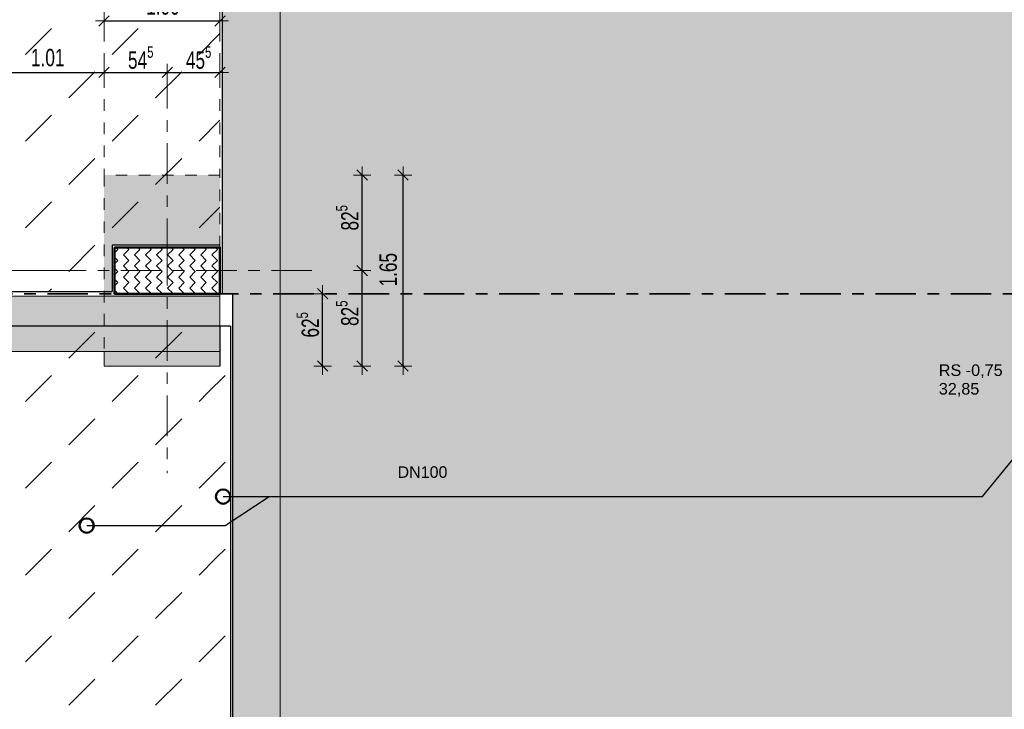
# Model space of a CAD drawing. Header units: metres. Extents: x 1333.9 to 1416.6, y -82.7 to -2.5.
# Tile 37 of 160: x 1359.4 to 1367.9, y -33.7 to -27.8. Entities that reach past the tile are written whole.
import ezdxf

# ---------------------------------------------------------------- set-up
doc = ezdxf.new("R2010")
doc.units = ezdxf.units.M
doc.header["$PDMODE"] = 65
for name, pattern in [('AUSGEZOGEN', [0]), ('GETRENNT2_S10', [0.225, 0.1, -0.05, 0, -0.025, 0, -0.05]), ('STRICHPUNKT2_S5', [0.5, 0.35, -0.05, 0.05, -0.05]), ('VERDECKT2_S2', [0.15, 0.1, -0.05])]:
    doc.linetypes.add(name, pattern=pattern)
for name, color, linetype, lineweight in [('XR$2$Bodenplatte', 1, 'AUSGEZOGEN', 50), ('XR$2$Fundament_1', 1, 'AUSGEZOGEN', 50), ('XR$2$STANDARD_1', 7, 'AUSGEZOGEN', 25), ('XR$2$Stütze Beton', 4, 'AUSGEZOGEN', 13), ('XR$3$Achsen', 4, 'AUSGEZOGEN', 13), ('XR$3$Legende', 4, 'AUSGEZOGEN', 13), ('XR$3$Maßlinie 1_50', 7, 'AUSGEZOGEN', 25), ('XR$4$Muster', 4, 'AUSGEZOGEN', 13), ('XR$4$Möblierung', 4, 'AUSGEZOGEN', 13), ('XR$4$Schraffur', 4, 'AUSGEZOGEN', 13), ('XR$5$ZR_Heizung', 1, 'AUSGEZOGEN', 13), ('XR$5$ZR_Sanitär', 1, 'AUSGEZOGEN', 13), ('XR$5$ZR_SW', 1, 'AUSGEZOGEN', 25)]:
    doc.layers.add(name, color=color, linetype=linetype, lineweight=lineweight)
doc.styles.add('ARIAL', font='arial.ttf')
doc.dimstyles.new('DIMSTYLE_3', dxfattribs={"dimtxt": 0.15, "dimasz": 0.15, "dimexe": 0, "dimexo": 0, "dimgap": 0.075, "dimtad": 2, "dimrnd": 0.005, "dimzin": 4, "dimdsep": 46, "dimtxsty": 'ARIAL', "dimblk1": 'ALL_ML_STRICH', "dimblk2": 'ALL_ML_STRICH', "dimsah": 1, "dimcen": 0, "dimclrd": 3, "dimclre": 3, "dimclrt": 3, "dimadec": 0, "dimazin": 0, "dimtfac": 1, "dimtdec": 0, "dimtix": 1, "dimtmove": 2, "dimatfit": 3, "dimfxl": 0, "dimtzin": 0, "dimlwd": 0, "dimlwe": 13, "dimarcsym": 0})
doc.dimstyles.new('DIMSTYLE_4', dxfattribs={"dimtxt": 0.15, "dimasz": 0.15, "dimexe": 0, "dimexo": 0, "dimgap": 0.075, "dimtad": 2, "dimdec": 1, "dimlfac": 100, "dimrnd": 0.5, "dimzin": 4, "dimdsep": 46, "dimtxsty": 'ARIAL', "dimblk1": 'ALL_ML_STRICH', "dimblk2": 'ALL_ML_STRICH', "dimsah": 1, "dimcen": 0, "dimclrd": 3, "dimclre": 3, "dimclrt": 3, "dimadec": 0, "dimazin": 0, "dimtfac": 1, "dimtdec": 0, "dimtix": 1, "dimtmove": 2, "dimatfit": 3, "dimfxl": 0, "dimtzin": 0, "dimlwd": 0, "dimlwe": 13, "dimarcsym": 0})
doc.dimstyles.new('DIMSTYLE_5', dxfattribs={"dimtxt": 0.15, "dimasz": 0.15, "dimexe": 0, "dimexo": 0, "dimgap": 0.075, "dimtad": 2, "dimdec": 1, "dimlfac": 100, "dimrnd": 0.5, "dimzin": 4, "dimdsep": 46, "dimtxsty": 'ARIAL', "dimblk1": 'ALL_ML_STRICH', "dimblk2": 'ALL_ML_STRICH', "dimsah": 1, "dimcen": 0, "dimclrd": 3, "dimclre": 3, "dimclrt": 3, "dimadec": 0, "dimazin": 0, "dimtfac": 1, "dimtdec": 0, "dimtix": 1, "dimtmove": 2, "dimatfit": 3, "dimfxl": 0, "dimtzin": 0, "dimlwd": 0, "dimlwe": 13, "dimarcsym": 0})
doc.dimstyles.new('DIMSTYLE_7', dxfattribs={"dimtxt": 0.15, "dimasz": 0.15, "dimexe": 0, "dimexo": 0, "dimgap": 0.075, "dimtad": 2, "dimdec": 1, "dimlfac": 100, "dimrnd": 0.5, "dimzin": 4, "dimdsep": 46, "dimtxsty": 'ARIAL', "dimblk1": 'ALL_ML_STRICH', "dimblk2": 'ALL_ML_STRICH', "dimsah": 1, "dimcen": 0, "dimclrd": 3, "dimclre": 3, "dimclrt": 3, "dimadec": 0, "dimazin": 0, "dimtfac": 1, "dimtdec": 0, "dimtix": 1, "dimtmove": 2, "dimatfit": 3, "dimfxl": 0, "dimtvp": 1.2, "dimtzin": 0, "dimlwd": 0, "dimlwe": 13, "dimarcsym": 0})
doc.dimstyles.new('DIMSTYLE_9', dxfattribs={"dimtxt": 0.15, "dimasz": 0.15, "dimexe": 0, "dimexo": 0, "dimgap": 0.075, "dimtad": 2, "dimdec": 3, "dimrnd": 0.005, "dimzin": 4, "dimdsep": 46, "dimtxsty": 'ARIAL', "dimblk1": 'ALL_ML_STRICH', "dimblk2": 'ALL_ML_STRICH', "dimsah": 1, "dimcen": 0, "dimclrd": 3, "dimclre": 3, "dimclrt": 3, "dimadec": 0, "dimazin": 0, "dimtfac": 1, "dimtdec": 0, "dimtix": 1, "dimtmove": 2, "dimatfit": 3, "dimfxl": 0, "dimtzin": 0, "dimlwd": 0, "dimlwe": 13, "dimarcsym": 0})

# ---------------------------------------------------------------- blocks, each defined once
blk = doc.blocks.new('COMPLEXOBJECT_9')
at = {"layer": 'XR$3$Achsen', "color": 4, "linetype": 'STRICHPUNKT2_S5', "lineweight": 13, "transparency": 33554687}
for p, q in [((1358.3701, -28.1682), (1358.3701, -29.6982)), ((1358.3701, -29.6982), (1358.3701, -31.6682)), ((1359.6201, -29.9182), (1357.1201, -29.9182))]:
    blk.add_line(p, q, dxfattribs=at)
blk = doc.blocks.new('COMPLEXOBJECT_10')
at = {"layer": 'XR$3$Achsen', "color": 4, "linetype": 'STRICHPUNKT2_S5', "lineweight": 13, "transparency": 33554687}
for p, q in [((1360.6751, -28.1682), (1360.6751, -29.6982)), ((1360.6751, -29.6982), (1360.6751, -31.6682)), ((1361.9251, -29.9182), (1359.4251, -29.9182))]:
    blk.add_line(p, q, dxfattribs=at)
blk = doc.blocks.new('ALL_ML_STRICH')
at = {"color": 0, "linetype": 'ByBlock', "lineweight": -2}
for p, q in [((-1, 0), (0.5, 0)), ((-0.3, -0.3), (0.3, 0.3)), ((0, -0.5), (0, 0.5))]:
    blk.add_line(p, q, dxfattribs=at)
blk = doc.blocks.new('*D21')
at = {"layer": 'DEFPOINTS', "color": 3, "linetype": 'AUSGEZOGEN', "lineweight": 13, "transparency": 33554687}
for p in [(1360.1301, -27.7604), (1360.1301, -29.5432), (1361.1301, -29.5432)]:
    blk.add_point(p, dxfattribs=at)
at = {"layer": 'XR$3$Maßlinie 1_50', "color": 3, "linetype": 'AUSGEZOGEN', "lineweight": -2, "transparency": 33554687}
for p, q in [((1360.1301, -27.7604), (1360.1301, -27.7604)), ((1360.1301, -27.7604), (1361.1301, -27.7604)), ((1361.1301, -27.7604), (1361.1301, -27.7604))]:
    blk.add_line(p, q, dxfattribs=at)
at = {"layer": 'XR$3$Maßlinie 1_50', "color": 3, "linetype": 'AUSGEZOGEN', "lineweight": 13, "transparency": 33554687, "xscale": 0.15, "yscale": 0.15, "zscale": 0.15, "rotation": 180}
blk.add_blockref('ALL_ML_STRICH', (1360.1301, -27.7604), dxfattribs=at)
at = {"layer": 'XR$3$Maßlinie 1_50', "color": 3, "linetype": 'AUSGEZOGEN', "lineweight": 13, "transparency": 33554687, "xscale": 0.15, "yscale": 0.15, "zscale": 0.15}
blk.add_blockref('ALL_ML_STRICH', (1361.1301, -27.7604), dxfattribs=at)
at = {"layer": 'XR$3$Maßlinie 1_50', "color": 3, "linetype": 'AUSGEZOGEN', "lineweight": 13, "transparency": 33554687, "insert": (1360.6381, -27.6328), "char_height": 0.15, "width": 0.428571, "attachment_point": 5, "style": 'ARIAL'}
blk.add_mtext('\\W0.71;\\A1;{\\A1;{1.00\\H0.099000;\\S^ ;}}', dxfattribs=at)
blk = doc.blocks.new('*D22')
at = {"layer": 'DEFPOINTS', "color": 3, "linetype": 'AUSGEZOGEN', "lineweight": 13, "transparency": 33554687}
for p in [(1360.6751, -29.9182), (1361.1301, -30.7432), (1362.3584, -30.7432)]:
    blk.add_point(p, dxfattribs=at)
at = {"layer": 'XR$3$Maßlinie 1_50', "color": 3, "linetype": 'AUSGEZOGEN', "lineweight": -2, "transparency": 33554687}
for p, q in [((1362.3584, -29.9182), (1362.3584, -29.9182)), ((1362.3584, -30.7432), (1362.3584, -29.9182)), ((1362.3584, -30.7432), (1362.3584, -30.7432))]:
    blk.add_line(p, q, dxfattribs=at)
at = {"layer": 'XR$3$Maßlinie 1_50', "color": 3, "linetype": 'AUSGEZOGEN', "lineweight": 13, "transparency": 33554687, "xscale": 0.15, "yscale": 0.15, "zscale": 0.15}
for p, rotation in [((1362.3584, -29.9182), 90), ((1362.3584, -30.7432), 270)]:
    blk.add_blockref('ALL_ML_STRICH', p, dxfattribs=dict(at, rotation=rotation))
at = {"layer": 'XR$3$Maßlinie 1_50', "color": 3, "linetype": 'AUSGEZOGEN', "lineweight": 13, "transparency": 33554687, "insert": (1362.2308, -30.2872), "char_height": 0.15, "width": 0.428571, "attachment_point": 5, "rotation": 90, "style": 'ARIAL'}
blk.add_mtext('\\W0.71;\\A1;{\\A1;{82\\H0.099000;\\S5^ ;}}', dxfattribs=at)
blk = doc.blocks.new('*D23')
at = {"layer": 'DEFPOINTS', "color": 3, "linetype": 'AUSGEZOGEN', "lineweight": 13, "transparency": 33554687}
for p in [(1361.1301, -29.0932), (1360.6751, -29.9182), (1362.3584, -29.9182)]:
    blk.add_point(p, dxfattribs=at)
at = {"layer": 'XR$3$Maßlinie 1_50', "color": 3, "linetype": 'AUSGEZOGEN', "lineweight": -2, "transparency": 33554687}
for p, q in [((1362.3584, -29.0932), (1362.3584, -29.0932)), ((1362.3584, -29.9182), (1362.3584, -29.0932)), ((1362.3584, -29.9182), (1362.3584, -29.9182))]:
    blk.add_line(p, q, dxfattribs=at)
at = {"layer": 'XR$3$Maßlinie 1_50', "color": 3, "linetype": 'AUSGEZOGEN', "lineweight": 13, "transparency": 33554687, "xscale": 0.15, "yscale": 0.15, "zscale": 0.15}
for p, rotation in [((1362.3584, -29.0932), 90), ((1362.3584, -29.9182), 270)]:
    blk.add_blockref('ALL_ML_STRICH', p, dxfattribs=dict(at, rotation=rotation))
at = {"layer": 'XR$3$Maßlinie 1_50', "color": 3, "linetype": 'AUSGEZOGEN', "lineweight": 13, "transparency": 33554687, "insert": (1362.2308, -29.4622), "char_height": 0.15, "width": 0.428571, "attachment_point": 5, "rotation": 90, "style": 'ARIAL'}
blk.add_mtext('\\W0.71;\\A1;{\\A1;{82\\H0.099000;\\S5^ ;}}', dxfattribs=at)
blk = doc.blocks.new('*D24')
at = {"layer": 'DEFPOINTS', "color": 3, "linetype": 'AUSGEZOGEN', "lineweight": 13, "transparency": 33554687}
for p in [(1361.1301, -29.0932), (1361.1301, -30.7432), (1362.7116, -30.7432)]:
    blk.add_point(p, dxfattribs=at)
at = {"layer": 'XR$3$Maßlinie 1_50', "color": 3, "linetype": 'AUSGEZOGEN', "lineweight": -2, "transparency": 33554687}
for p, q in [((1362.7116, -29.0932), (1362.7116, -29.0932)), ((1362.7116, -30.7432), (1362.7116, -29.0932)), ((1362.7116, -30.7432), (1362.7116, -30.7432))]:
    blk.add_line(p, q, dxfattribs=at)
at = {"layer": 'XR$3$Maßlinie 1_50', "color": 3, "linetype": 'AUSGEZOGEN', "lineweight": 13, "transparency": 33554687, "xscale": 0.15, "yscale": 0.15, "zscale": 0.15}
for p, rotation in [((1362.7116, -29.0932), 90), ((1362.7116, -30.7432), 270)]:
    blk.add_blockref('ALL_ML_STRICH', p, dxfattribs=dict(at, rotation=rotation))
at = {"layer": 'XR$3$Maßlinie 1_50', "color": 3, "linetype": 'AUSGEZOGEN', "lineweight": 13, "transparency": 33554687, "insert": (1362.584, -29.9109), "char_height": 0.15, "width": 0.428571, "attachment_point": 5, "rotation": 90, "style": 'ARIAL'}
blk.add_mtext('\\W0.71;\\A1;{\\A1;{1.65\\H0.099000;\\S^ ;}}', dxfattribs=at)
blk = doc.blocks.new('*D25')
at = {"layer": 'DEFPOINTS', "color": 3, "linetype": 'AUSGEZOGEN', "lineweight": 13, "transparency": 33554687}
for p in [(1361.1301, -30.1182), (1361.1301, -30.7432), (1362.0171, -30.7432)]:
    blk.add_point(p, dxfattribs=at)
at = {"layer": 'XR$3$Maßlinie 1_50', "color": 3, "linetype": 'AUSGEZOGEN', "lineweight": -2, "transparency": 33554687}
for p, q in [((1362.0171, -30.1182), (1362.0171, -30.1182)), ((1362.0171, -30.7432), (1362.0171, -30.1182)), ((1362.0171, -30.7432), (1362.0171, -30.7432))]:
    blk.add_line(p, q, dxfattribs=at)
at = {"layer": 'XR$3$Maßlinie 1_50', "color": 3, "linetype": 'AUSGEZOGEN', "lineweight": 13, "transparency": 33554687, "xscale": 0.15, "yscale": 0.15, "zscale": 0.15}
for p, rotation in [((1362.0171, -30.1182), 90), ((1362.0171, -30.7432), 270)]:
    blk.add_blockref('ALL_ML_STRICH', p, dxfattribs=dict(at, rotation=rotation))
at = {"layer": 'XR$3$Maßlinie 1_50', "color": 3, "linetype": 'AUSGEZOGEN', "lineweight": 13, "transparency": 33554687, "insert": (1361.8895, -30.3872), "char_height": 0.15, "width": 0.428571, "attachment_point": 5, "rotation": 90, "style": 'ARIAL'}
blk.add_mtext('\\W0.71;\\A1;{\\A1;{62\\H0.099000;\\S5^ ;}}', dxfattribs=at)
blk = doc.blocks.new('*D94')
at = {"layer": 'DEFPOINTS', "color": 3, "linetype": 'AUSGEZOGEN', "lineweight": 13, "transparency": 33554687}
for p in [(1359.1201, -28.2061), (1359.1201, -28.6682), (1360.1301, -29.0932)]:
    blk.add_point(p, dxfattribs=at)
at = {"layer": 'XR$3$Maßlinie 1_50', "color": 3, "linetype": 'AUSGEZOGEN', "lineweight": -2, "transparency": 33554687}
for p, q in [((1359.1201, -28.2061), (1359.1201, -28.2061)), ((1359.1201, -28.2061), (1360.1301, -28.2061)), ((1360.1301, -28.2061), (1360.1301, -28.2061))]:
    blk.add_line(p, q, dxfattribs=at)
at = {"layer": 'XR$3$Maßlinie 1_50', "color": 3, "linetype": 'AUSGEZOGEN', "lineweight": 13, "transparency": 33554687, "xscale": 0.15, "yscale": 0.15, "zscale": 0.15, "rotation": 180}
blk.add_blockref('ALL_ML_STRICH', (1359.1201, -28.2061), dxfattribs=at)
at = {"layer": 'XR$3$Maßlinie 1_50', "color": 3, "linetype": 'AUSGEZOGEN', "lineweight": 13, "transparency": 33554687, "xscale": 0.15, "yscale": 0.15, "zscale": 0.15}
blk.add_blockref('ALL_ML_STRICH', (1360.1301, -28.2061), dxfattribs=at)
at = {"layer": 'XR$3$Maßlinie 1_50', "color": 3, "linetype": 'AUSGEZOGEN', "lineweight": 13, "transparency": 33554687, "insert": (1359.6432, -28.0785), "char_height": 0.15, "width": 0.428571, "attachment_point": 5, "style": 'ARIAL'}
blk.add_mtext('\\W0.71;\\A1;{\\A1;{1.01\\H0.099000;\\S^ ;}}', dxfattribs=at)
blk = doc.blocks.new('*D95')
at = {"layer": 'DEFPOINTS', "color": 3, "linetype": 'AUSGEZOGEN', "lineweight": 13, "transparency": 33554687}
for p in [(1360.1301, -28.2061), (1360.1301, -29.0932), (1360.6751, -29.0932)]:
    blk.add_point(p, dxfattribs=at)
at = {"layer": 'XR$3$Maßlinie 1_50', "color": 3, "linetype": 'AUSGEZOGEN', "lineweight": -2, "transparency": 33554687}
for p, q in [((1360.1301, -28.2061), (1360.1301, -28.2061)), ((1360.1301, -28.2061), (1360.6751, -28.2061)), ((1360.6751, -28.2061), (1360.6751, -28.2061))]:
    blk.add_line(p, q, dxfattribs=at)
at = {"layer": 'XR$3$Maßlinie 1_50', "color": 3, "linetype": 'AUSGEZOGEN', "lineweight": 13, "transparency": 33554687, "xscale": 0.15, "yscale": 0.15, "zscale": 0.15, "rotation": 180}
blk.add_blockref('ALL_ML_STRICH', (1360.1301, -28.2061), dxfattribs=at)
at = {"layer": 'XR$3$Maßlinie 1_50', "color": 3, "linetype": 'AUSGEZOGEN', "lineweight": 13, "transparency": 33554687, "xscale": 0.15, "yscale": 0.15, "zscale": 0.15}
blk.add_blockref('ALL_ML_STRICH', (1360.6751, -28.2061), dxfattribs=at)
at = {"layer": 'XR$3$Maßlinie 1_50', "color": 3, "linetype": 'AUSGEZOGEN', "lineweight": 13, "transparency": 33554687, "insert": (1360.4462, -28.0785), "char_height": 0.15, "width": 0.428571, "attachment_point": 5, "style": 'ARIAL'}
blk.add_mtext('\\W0.71;\\A1;{\\A1;{54\\H0.099000;\\S5^ ;}}', dxfattribs=at)
blk = doc.blocks.new('*D96')
at = {"layer": 'DEFPOINTS', "color": 3, "linetype": 'AUSGEZOGEN', "lineweight": 13, "transparency": 33554687}
for p in [(1360.6751, -28.2061), (1360.6751, -29.0932), (1361.1301, -29.0932)]:
    blk.add_point(p, dxfattribs=at)
at = {"layer": 'XR$3$Maßlinie 1_50', "color": 3, "linetype": 'AUSGEZOGEN', "lineweight": -2, "transparency": 33554687}
for p, q in [((1360.6751, -28.2061), (1360.6751, -28.2061)), ((1360.6751, -28.2061), (1361.1301, -28.2061)), ((1361.1301, -28.2061), (1361.1301, -28.2061))]:
    blk.add_line(p, q, dxfattribs=at)
at = {"layer": 'XR$3$Maßlinie 1_50', "color": 3, "linetype": 'AUSGEZOGEN', "lineweight": 13, "transparency": 33554687, "xscale": 0.15, "yscale": 0.15, "zscale": 0.15, "rotation": 180}
blk.add_blockref('ALL_ML_STRICH', (1360.6751, -28.2061), dxfattribs=at)
at = {"layer": 'XR$3$Maßlinie 1_50', "color": 3, "linetype": 'AUSGEZOGEN', "lineweight": 13, "transparency": 33554687, "xscale": 0.15, "yscale": 0.15, "zscale": 0.15}
blk.add_blockref('ALL_ML_STRICH', (1361.1301, -28.2061), dxfattribs=at)
at = {"layer": 'XR$3$Maßlinie 1_50', "color": 3, "linetype": 'AUSGEZOGEN', "lineweight": 13, "transparency": 33554687, "insert": (1360.9462, -28.0785), "char_height": 0.15, "width": 0.428571, "attachment_point": 5, "style": 'ARIAL'}
blk.add_mtext('\\W0.71;\\A1;{\\A1;{45\\H0.099000;\\S5^ ;}}', dxfattribs=at)
blk = doc.blocks.new('*D101')
at = {"layer": 'DEFPOINTS', "color": 3, "linetype": 'AUSGEZOGEN', "lineweight": 13, "transparency": 33554687}
for p in [(1379.7301, -29.1026), (1338.6334, -30.1182), (1380.2251, -30.1182)]:
    blk.add_point(p, dxfattribs=at)
at = {"layer": 'XR$3$Maßlinie 1_50', "color": 3, "linetype": 'AUSGEZOGEN', "lineweight": -2, "transparency": 33554687}
for p, q in [((1380.2251, -29.1026), (1380.2251, -29.1026)), ((1380.2251, -30.1182), (1380.2251, -29.1026)), ((1380.2251, -30.1182), (1380.2251, -30.1182))]:
    blk.add_line(p, q, dxfattribs=at)
at = {"layer": 'XR$3$Maßlinie 1_50', "color": 3, "linetype": 'AUSGEZOGEN', "lineweight": 13, "transparency": 33554687, "xscale": 0.15, "yscale": 0.15, "zscale": 0.15}
for p, rotation in [((1380.2251, -29.1026), 90), ((1380.2251, -30.1182), 270)]:
    blk.add_blockref('ALL_ML_STRICH', p, dxfattribs=dict(at, rotation=rotation))
at = {"layer": 'XR$3$Maßlinie 1_50', "color": 3, "linetype": 'AUSGEZOGEN', "lineweight": 13, "transparency": 33554687, "insert": (1380.0976, -29.5918), "char_height": 0.15, "width": 0.535714, "attachment_point": 5, "rotation": 90, "style": 'ARIAL'}
blk.add_mtext('\\W0.71;\\A1;{\\A1;{1.01\\H0.099000;\\S5^ ;}}', dxfattribs=at)
blk = doc.blocks.new('*D145')
at = {"layer": 'DEFPOINTS', "color": 3, "linetype": 'AUSGEZOGEN', "lineweight": 25, "transparency": 33554687}
for p in [(1358.3701, -29.9182), (1360.6751, -29.9182), (1358.3701, -36.9163)]:
    blk.add_point(p, dxfattribs=at)
at = {"layer": 'XR$3$Maßlinie 1_50', "color": 3, "linetype": 'AUSGEZOGEN', "lineweight": -2, "transparency": 33554687}
for p, q in [((1358.3701, -36.9163), (1358.3701, -36.9163)), ((1358.3701, -36.9163), (1360.6751, -36.9163)), ((1360.6751, -36.9163), (1360.6751, -36.9163))]:
    blk.add_line(p, q, dxfattribs=at)
at = {"layer": 'XR$3$Maßlinie 1_50', "color": 3, "linetype": 'AUSGEZOGEN', "lineweight": 25, "transparency": 33554687, "xscale": 0.15, "yscale": 0.15, "zscale": 0.15, "rotation": 180}
blk.add_blockref('ALL_ML_STRICH', (1358.3701, -36.9163), dxfattribs=at)
at = {"layer": 'XR$3$Maßlinie 1_50', "color": 3, "linetype": 'AUSGEZOGEN', "lineweight": 25, "transparency": 33554687, "xscale": 0.15, "yscale": 0.15, "zscale": 0.15}
blk.add_blockref('ALL_ML_STRICH', (1360.6751, -36.9163), dxfattribs=at)
at = {"layer": 'XR$3$Maßlinie 1_50', "color": 3, "linetype": 'AUSGEZOGEN', "lineweight": 25, "transparency": 33554687, "insert": (1359.5431, -36.7887), "char_height": 0.15, "width": 0.6, "attachment_point": 5, "style": 'ARIAL'}
blk.add_mtext('\\W0.80;\\A1;{\\fArial|i0|b1;\\A1;{2.30\\H0.099000;\\S5^ ;}}', dxfattribs=at)
blk = doc.blocks.new('*D146')
at = {"layer": 'DEFPOINTS', "color": 3, "linetype": 'AUSGEZOGEN', "lineweight": 25, "transparency": 33554687}
for p in [(1360.6751, -29.9182), (1361.1301, -30.1182), (1360.6751, -36.9163)]:
    blk.add_point(p, dxfattribs=at)
at = {"layer": 'XR$3$Maßlinie 1_50', "color": 3, "linetype": 'AUSGEZOGEN', "lineweight": -2, "transparency": 33554687}
for p, q in [((1360.6751, -36.9163), (1360.6751, -36.9163)), ((1360.6751, -36.9163), (1361.1301, -36.9163)), ((1361.1301, -36.9163), (1361.1301, -36.9163))]:
    blk.add_line(p, q, dxfattribs=at)
at = {"layer": 'XR$3$Maßlinie 1_50', "color": 3, "linetype": 'AUSGEZOGEN', "lineweight": 25, "transparency": 33554687, "xscale": 0.15, "yscale": 0.15, "zscale": 0.15, "rotation": 180}
blk.add_blockref('ALL_ML_STRICH', (1360.6751, -36.9163), dxfattribs=at)
at = {"layer": 'XR$3$Maßlinie 1_50', "color": 3, "linetype": 'AUSGEZOGEN', "lineweight": 25, "transparency": 33554687, "xscale": 0.15, "yscale": 0.15, "zscale": 0.15}
blk.add_blockref('ALL_ML_STRICH', (1361.1301, -36.9163), dxfattribs=at)
at = {"layer": 'XR$3$Maßlinie 1_50', "color": 3, "linetype": 'AUSGEZOGEN', "lineweight": 25, "transparency": 33554687, "insert": (1360.951, -36.7887), "char_height": 0.15, "width": 0.48, "attachment_point": 5, "style": 'ARIAL'}
blk.add_mtext('\\W0.80;\\A1;{\\fArial|i0|b1;\\A1;{45\\H0.099000;\\S5^ ;}}', dxfattribs=at)
blk = doc.blocks.new('*D147')
at = {"layer": 'DEFPOINTS', "color": 3, "linetype": 'AUSGEZOGEN', "lineweight": 25, "transparency": 33554687}
for p in [(1361.1501, -15.8182), (1361.1301, -30.1182), (1361.1301, -36.9163)]:
    blk.add_point(p, dxfattribs=at)
at = {"layer": 'XR$3$Maßlinie 1_50', "color": 3, "linetype": 'AUSGEZOGEN', "lineweight": -2, "transparency": 33554687}
for p, q in [((1361.1301, -36.9163), (1361.1301, -36.9163)), ((1361.1301, -36.9163), (1361.1501, -36.9163)), ((1361.1501, -36.9163), (1361.1501, -36.9163))]:
    blk.add_line(p, q, dxfattribs=at)
at = {"layer": 'XR$3$Maßlinie 1_50', "color": 3, "linetype": 'AUSGEZOGEN', "lineweight": 25, "transparency": 33554687, "xscale": 0.15, "yscale": 0.15, "zscale": 0.15}
blk.add_blockref('ALL_ML_STRICH', (1361.1501, -36.9163), dxfattribs=at)
at = {"layer": 'XR$3$Maßlinie 1_50', "color": 3, "linetype": 'AUSGEZOGEN', "lineweight": 25, "transparency": 33554687, "xscale": 0.15, "yscale": 0.15, "zscale": 0.15, "rotation": 180}
blk.add_blockref('ALL_ML_STRICH', (1361.1301, -36.9163), dxfattribs=at)
at = {"layer": 'XR$3$Maßlinie 1_50', "color": 3, "linetype": 'AUSGEZOGEN', "lineweight": 25, "transparency": 33554687, "insert": (1361.1397, -36.7163), "char_height": 0.15, "width": 0.36, "attachment_point": 5, "style": 'ARIAL'}
blk.add_mtext('\\W0.80;\\A1;{\\fArial|i0|b1;\\A1;{2\\H0.099000;\\S^ ;}}', dxfattribs=at)
blk = doc.blocks.new('*D148')
at = {"layer": 'DEFPOINTS', "color": 3, "linetype": 'AUSGEZOGEN', "lineweight": 25, "transparency": 33554687}
for p in [(1361.1501, -15.8182), (1361.4801, -35.0332), (1361.1501, -36.9163)]:
    blk.add_point(p, dxfattribs=at)
at = {"layer": 'XR$3$Maßlinie 1_50', "color": 3, "linetype": 'AUSGEZOGEN', "lineweight": -2, "transparency": 33554687}
for p, q in [((1361.1501, -36.9163), (1361.1501, -36.9163)), ((1361.1501, -36.9163), (1361.4801, -36.9163)), ((1361.4801, -36.9163), (1361.4801, -36.9163))]:
    blk.add_line(p, q, dxfattribs=at)
at = {"layer": 'XR$3$Maßlinie 1_50', "color": 3, "linetype": 'AUSGEZOGEN', "lineweight": 25, "transparency": 33554687, "xscale": 0.15, "yscale": 0.15, "zscale": 0.15, "rotation": 180}
blk.add_blockref('ALL_ML_STRICH', (1361.1501, -36.9163), dxfattribs=at)
at = {"layer": 'XR$3$Maßlinie 1_50', "color": 3, "linetype": 'AUSGEZOGEN', "lineweight": 25, "transparency": 33554687, "xscale": 0.15, "yscale": 0.15, "zscale": 0.15}
blk.add_blockref('ALL_ML_STRICH', (1361.4801, -36.9163), dxfattribs=at)
at = {"layer": 'XR$3$Maßlinie 1_50', "color": 3, "linetype": 'AUSGEZOGEN', "lineweight": 25, "transparency": 33554687, "insert": (1361.3095, -36.7887), "char_height": 0.15, "width": 0.48, "attachment_point": 5, "style": 'ARIAL'}
blk.add_mtext('\\W0.80;\\A1;{\\fArial|i0|b1;\\A1;{33\\H0.099000;\\S^ ;}}', dxfattribs=at)
blk = doc.blocks.new('*D168')
at = {"layer": 'DEFPOINTS', "color": 3, "linetype": 'AUSGEZOGEN', "lineweight": 25, "transparency": 33554687}
for p in [(1358.7201, -30.1182), (1360.2201, -30.1182), (1358.7201, -36.2223)]:
    blk.add_point(p, dxfattribs=at)
at = {"layer": 'XR$3$Maßlinie 1_50', "color": 3, "linetype": 'AUSGEZOGEN', "lineweight": -2, "transparency": 33554687}
for p, q in [((1358.7201, -36.2223), (1358.7201, -36.2223)), ((1358.7201, -36.2223), (1360.2201, -36.2223)), ((1360.2201, -36.2223), (1360.2201, -36.2223))]:
    blk.add_line(p, q, dxfattribs=at)
at = {"layer": 'XR$3$Maßlinie 1_50', "color": 3, "linetype": 'AUSGEZOGEN', "lineweight": 25, "transparency": 33554687, "xscale": 0.15, "yscale": 0.15, "zscale": 0.15, "rotation": 180}
blk.add_blockref('ALL_ML_STRICH', (1358.7201, -36.2223), dxfattribs=at)
at = {"layer": 'XR$3$Maßlinie 1_50', "color": 3, "linetype": 'AUSGEZOGEN', "lineweight": 25, "transparency": 33554687, "xscale": 0.15, "yscale": 0.15, "zscale": 0.15}
blk.add_blockref('ALL_ML_STRICH', (1360.2201, -36.2223), dxfattribs=at)
at = {"layer": 'XR$3$Maßlinie 1_50', "color": 3, "linetype": 'AUSGEZOGEN', "lineweight": 25, "transparency": 33554687, "insert": (1359.4791, -36.0947), "char_height": 0.15, "width": 0.48, "attachment_point": 5, "style": 'ARIAL'}
blk.add_mtext('\\W0.80;\\A1;{\\fArial|i0|b1;\\A1;{1.50\\H0.099000;\\S^ ;}}', dxfattribs=at)
blk = doc.blocks.new('*D169')
at = {"layer": 'DEFPOINTS', "color": 3, "linetype": 'AUSGEZOGEN', "lineweight": 25, "transparency": 33554687}
for p in [(1360.2201, -30.1182), (1361.1301, -30.1182), (1360.2201, -36.2223)]:
    blk.add_point(p, dxfattribs=at)
at = {"layer": 'XR$3$Maßlinie 1_50', "color": 3, "linetype": 'AUSGEZOGEN', "lineweight": -2, "transparency": 33554687}
for p, q in [((1360.2201, -36.2223), (1360.2201, -36.2223)), ((1360.2201, -36.2223), (1361.1301, -36.2223)), ((1361.1301, -36.2223), (1361.1301, -36.2223))]:
    blk.add_line(p, q, dxfattribs=at)
at = {"layer": 'XR$3$Maßlinie 1_50', "color": 3, "linetype": 'AUSGEZOGEN', "lineweight": 25, "transparency": 33554687, "xscale": 0.15, "yscale": 0.15, "zscale": 0.15, "rotation": 180}
blk.add_blockref('ALL_ML_STRICH', (1360.2201, -36.2223), dxfattribs=at)
at = {"layer": 'XR$3$Maßlinie 1_50', "color": 3, "linetype": 'AUSGEZOGEN', "lineweight": 25, "transparency": 33554687, "xscale": 0.15, "yscale": 0.15, "zscale": 0.15}
blk.add_blockref('ALL_ML_STRICH', (1361.1301, -36.2223), dxfattribs=at)
at = {"layer": 'XR$3$Maßlinie 1_50', "color": 3, "linetype": 'AUSGEZOGEN', "lineweight": 25, "transparency": 33554687, "insert": (1360.6795, -36.0946), "char_height": 0.15, "width": 0.48, "attachment_point": 5, "style": 'ARIAL'}
blk.add_mtext('\\W0.80;\\A1;{\\fArial|i0|b1;\\A1;{91\\H0.099000;\\S^ ;}}', dxfattribs=at)
blk = doc.blocks.new('*D170')
at = {"layer": 'DEFPOINTS', "color": 3, "linetype": 'AUSGEZOGEN', "lineweight": 25, "transparency": 33554687}
for p in [(1361.1301, -30.1182), (1361.1301, -36.2223), (1361.1501, -36.2201)]:
    blk.add_point(p, dxfattribs=at)
at = {"layer": 'XR$3$Maßlinie 1_50', "color": 3, "linetype": 'AUSGEZOGEN', "lineweight": -2, "transparency": 33554687}
for p, q in [((1361.1301, -36.2223), (1361.1301, -36.2223)), ((1361.1301, -36.2223), (1361.1501, -36.2223)), ((1361.1501, -36.2223), (1361.1501, -36.2223))]:
    blk.add_line(p, q, dxfattribs=at)
at = {"layer": 'XR$3$Maßlinie 1_50', "color": 3, "linetype": 'AUSGEZOGEN', "lineweight": 25, "transparency": 33554687, "xscale": 0.15, "yscale": 0.15, "zscale": 0.15}
blk.add_blockref('ALL_ML_STRICH', (1361.1501, -36.2223), dxfattribs=at)
at = {"layer": 'XR$3$Maßlinie 1_50', "color": 3, "linetype": 'AUSGEZOGEN', "lineweight": 25, "transparency": 33554687, "xscale": 0.15, "yscale": 0.15, "zscale": 0.15, "rotation": 180}
blk.add_blockref('ALL_ML_STRICH', (1361.1301, -36.2223), dxfattribs=at)
at = {"layer": 'XR$3$Maßlinie 1_50', "color": 3, "linetype": 'AUSGEZOGEN', "lineweight": 25, "transparency": 33554687, "insert": (1361.1397, -36.0223), "char_height": 0.15, "width": 0.36, "attachment_point": 5, "style": 'ARIAL'}
blk.add_mtext('\\W0.80;\\A1;{\\fArial|i0|b1;\\A1;{2\\H0.099000;\\S^ ;}}', dxfattribs=at)
blk = doc.blocks.new('MUSTER_0')
at = {"layer": 'XR$4$Muster', "color": 52, "linetype": 'AUSGEZOGEN', "lineweight": 13, "transparency": 33554687}
for p, q in [((1359.45, -28.05), (1359.675, -27.825)), ((1360.2, -28.05), (1360.425, -27.825)), ((1360.95, -28.05), (1361.1301, -27.8699)), ((1359.825, -28.425), (1360.05, -28.2)), ((1360.575, -28.425), (1360.8, -28.2)), ((1359.45, -28.8), (1359.675, -28.575)), ((1360.2, -28.8), (1360.425, -28.575)), ((1360.95, -28.8), (1361.1301, -28.6199)), ((1359.825, -29.175), (1360.05, -28.95)), ((1360.575, -29.175), (1360.8, -28.95)), ((1359.45, -29.55), (1359.675, -29.325)), ((1360.2, -29.55), (1360.425, -29.325)), ((1360.95, -29.55), (1361.1301, -29.3699)), ((1359.825, -29.925), (1360.05, -29.7)), ((1359.6518, -30.0982), (1359.675, -30.075)), ((1359.825, -30.675), (1360.05, -30.45)), ((1360.575, -30.675), (1360.8, -30.45)), ((1359.45, -31.05), (1359.675, -30.825)), ((1360.2, -31.05), (1360.425, -30.825)), ((1359.825, -31.425), (1360.05, -31.2)), ((1360.575, -31.425), (1360.8, -31.2)), ((1359.45, -31.8), (1359.675, -31.575)), ((1360.2, -31.8), (1360.425, -31.575)), ((1359.825, -32.175), (1360.05, -31.95)), ((1360.575, -32.175), (1360.8, -31.95)), ((1359.45, -32.55), (1359.675, -32.325)), ((1360.2, -32.55), (1360.425, -32.325)), ((1359.825, -32.925), (1360.05, -32.7)), ((1360.575, -32.925), (1360.8, -32.7)), ((1359.45, -33.3), (1359.675, -33.075)), ((1360.2, -33.3), (1360.425, -33.075)), ((1359.825, -33.675), (1360.05, -33.45)), ((1360.575, -33.675), (1360.8, -33.45))]:
    blk.add_line(p, q, dxfattribs=at)
for points in [[(1360.95, -31.05), (1361.027, -30.973), (1361.027, -30.973), (1361.175, -30.825)], [(1360.95, -31.8), (1361.0658, -31.6842), (1361.0658, -31.6842), (1361.175, -31.575)], [(1360.95, -32.55), (1361.1046, -32.3954), (1361.1046, -32.3954), (1361.175, -32.325)], [(1360.95, -33.3), (1361.1434, -33.1066), (1361.1434, -33.1066), (1361.175, -33.075)]]:
    blk.add_lwpolyline(points, dxfattribs=at)

msp = doc.modelspace()

# ---------------------------------------------------------------- hatches: boundary and pattern name
at = {"layer": 'XR$4$Muster', "linetype": 'AUSGEZOGEN', "lineweight": 13, "transparency": 33554687}
h = msp.add_hatch(dxfattribs=at)
h.set_pattern_fill('MUSTER', scale=0.3, angle=90, style=0, pattern_type=2)
h.set_pattern_definition([(90, (-0.6, 0.6), (-0.3, 0.3), [0.3, -0.3]), (180, (-0.6, 0.6), (-0.3, -0.3), [0.3, -0.3])])
h.paths.add_polyline_path([(1361.1501, -35.0332), (1388.4801, -35.0332), (1388.4801, -14.9182), (1372.9901, -14.9182), (1372.9901, -15.5432), (1369.6051, -15.5432), (1369.6051, -14.9182), (1361.2401, -14.9182), (1361.2401, -15.8182), (1361.1501, -15.8182), (1361.1501, -30.1182), (1361.2401, -30.1182), (1361.2401, -34.5332), (1361.1501, -34.5332)], flags=0)
at = {"layer": 'XR$4$Möblierung', "linetype": 'AUSGEZOGEN', "lineweight": 13, "transparency": 33554687}
for color, points in [(31, [(1361.2401, -34.5332), (1361.1501, -34.5332), (1361.1501, -35.0332), (1361.2401, -35.0332), (1387.7301, -35.0332), (1387.7301, -34.5332), (1378.2301, -34.5332), (1378.2301, -29.1026), (1377.7301, -29.1026), (1377.7301, -34.5332), (1361.6501, -34.5332), (1361.6501, -15.4182), (1369.1051, -15.4182), (1369.1051, -16.0432), (1373.4901, -16.0432), (1373.4901, -15.4182), (1387.9801, -15.4182), (1387.9801, -28.3026), (1388.4801, -28.3026), (1388.4801, -14.9182), (1372.9901, -14.9182), (1372.9901, -15.5432), (1369.6051, -15.5432), (1369.6051, -14.9182), (1361.2401, -14.9182), (1361.2401, -15.8182), (1361.1501, -15.8182), (1361.1501, -30.1182), (1361.2401, -30.1182)]), (254, [(1361.1301, -29.6982), (1361.1301, -29.0932), (1360.1301, -29.0932), (1360.1301, -30.1382), (1361.1301, -30.1382), (1361.1301, -30.1182), (1360.2001, -30.1182), (1360.2001, -29.6982)]), (254, [(1361.1301, -30.1382), (1358.4901, -30.1382), (1358.4901, -35.0332), (1361.1301, -35.0332), (1361.1301, -34.5332), (1358.9901, -34.5332), (1358.9901, -30.6182), (1361.1301, -30.6182)]), (254, [(1360.1301, -30.7432), (1361.1301, -30.7432), (1361.1301, -30.6182), (1360.1301, -30.6182)])]:
    msp.add_hatch(color=color, dxfattribs=at).paths.add_polyline_path(points)
at = {"layer": 'XR$4$Schraffur', "linetype": 'AUSGEZOGEN', "lineweight": 13, "transparency": 33554687}
h = msp.add_hatch(dxfattribs=at)
h.set_pattern_fill('MUSTER', color=35, scale=0.0675, angle=315, style=0, pattern_type=2)
h.set_pattern_definition([(315, (0.19092, -4e-17), (0.0954594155, -2e-17), [0.0675, -0.0675]), (45, (0.19092, -4e-17), (2e-17, 0.0954594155), [0.0675, -0.0675])])
h.paths.add_polyline_path([(1360.2201, -30.1182), (1361.1301, -30.1182), (1361.1301, -29.7182), (1360.2201, -29.7182)], flags=0)

# ---------------------------------------------------------------- linework, layer by layer
at = {"layer": 'XR$2$Bodenplatte', "color": 7, "linetype": 'AUSGEZOGEN', "lineweight": 25, "transparency": 33554687}
for p, q in [((1361.1501, -15.8182), (1361.1501, -30.1182)), ((1361.1301, -29.6982), (1360.2001, -29.6982)), ((1360.2001, -29.6982), (1360.2001, -30.0982)), ((1358.7401, -30.0982), (1360.2001, -30.0982)), ((1361.1501, -30.1182), (1361.2401, -30.1182)), ((1361.2401, -30.1182), (1361.2401, -34.5332)), ((1361.2201, -30.3982), (1358.7501, -30.3982)), ((1361.1301, -30.3982), (1361.1301, -30.7432)), ((1361.2201, -30.3982), (1361.2201, -34.5132))]:
    msp.add_line(p, q, dxfattribs=at)
at = {"layer": 'XR$2$Fundament_1', "color": 4, "linetype": 'VERDECKT2_S2', "lineweight": 13, "transparency": 33554687}
msp.add_line((1361.1301, -30.1182), (1361.1301, -29.0932), dxfattribs=at)
at = {"layer": 'XR$2$Fundament_1', "color": 4, "linetype": 'AUSGEZOGEN', "lineweight": 13, "transparency": 33554687}
for p, q in [((1360.1301, -30.1182), (1360.1301, -30.1382)), ((1360.1301, -30.6182), (1360.1301, -30.7432))]:
    msp.add_line(p, q, dxfattribs=at)
at = {"layer": 'XR$2$Fundament_1', "color": 4, "linetype": 'VERDECKT2_S2', "lineweight": 13, "transparency": 33554687}
msp.add_lwpolyline([(1361.1301, -29.0932), (1360.1301, -29.0932), (1360.1301, -30.6182)], dxfattribs=at)
at = {"layer": 'XR$2$Fundament_1', "color": 4, "linetype": 'AUSGEZOGEN', "lineweight": 13, "transparency": 33554687}
msp.add_lwpolyline([(1360.1301, -30.7432), (1361.1301, -30.7432), (1361.1301, -30.1182)], dxfattribs=at)
at = {"layer": 'XR$2$STANDARD_1', "color": 7, "linetype": 'AUSGEZOGEN', "lineweight": 18, "transparency": 33554687}
for p, q in [((1361.6501, -15.4182), (1361.6501, -34.5332)), ((1358.4901, -30.1382), (1361.1301, -30.1382)), ((1358.9901, -30.6182), (1361.1301, -30.6182))]:
    msp.add_line(p, q, dxfattribs=at)
at = {"layer": 'XR$2$Stütze Beton', "color": 4, "linetype": 'AUSGEZOGEN', "lineweight": 50, "transparency": 33554687}
msp.add_lwpolyline([(1360.2201, -29.7182), (1361.1301, -29.7182), (1361.1301, -30.1182), (1360.2201, -30.1182), (1360.2201, -29.7182)], close=True, dxfattribs=at)
at = {"layer": 'XR$3$Achsen', "color": 35, "linetype": 'STRICHPUNKT2_S5', "lineweight": 35, "transparency": 33554687}
msp.add_line((1381.4401, -30.1182), (1338.7274, -30.1182), dxfattribs=at)
at = {"layer": 'XR$3$Legende', "color": 4, "linetype": 'GETRENNT2_S10', "lineweight": 13, "transparency": 33554687}
for p, q in [((1360.1301, -27.6382), (1360.1301, -29.0932)), ((1361.1301, -27.6382), (1361.1301, -29.0932))]:
    msp.add_line(p, q, dxfattribs=at)
at = {"layer": 'XR$5$ZR_Sanitär', "color": 7, "linetype": 'AUSGEZOGEN', "lineweight": 50, "transparency": 33554687}
for centre in [(1361.1579, -31.8715), (1359.9796, -32.1221)]:
    msp.add_circle(centre, 0.0621, dxfattribs=at)
at = {"layer": 'XR$5$ZR_SW', "color": 7, "lineweight": 25, "transparency": 33554687}
for points in [[(1361.1579, -31.8715), (1367.7141, -31.8715), (1368.2235, -31.2487)], [(1359.9796, -32.1221), (1361.1767, -32.1221), (1361.5544, -31.8715)]]:
    msp.add_lwpolyline(points, dxfattribs=at)

# ---------------------------------------------------------------- block references
at = {"layer": 'XR$3$Achsen', "color": 4, "linetype": 'STRICHPUNKT2_S5', "lineweight": 13, "transparency": 33554687}
for name in ['COMPLEXOBJECT_9', 'COMPLEXOBJECT_10']:
    msp.add_blockref(name, (0, 0), dxfattribs=at)
at = {"layer": 'XR$4$Muster', "color": 52, "linetype": 'AUSGEZOGEN', "lineweight": 13, "transparency": 33554687}
msp.add_blockref('MUSTER_0', (0, 0), dxfattribs=at)

# ---------------------------------------------------------------- texts
at = {"layer": 'XR$5$ZR_Heizung', "color": 7, "transparency": 33554687, "insert": (1367.3374, -30.7293), "char_height": 0.1, "width": 0.603427, "attachment_point": 1, "line_spacing_factor": 0.963855, "style": 'ARIAL'}
msp.add_mtext('\\A1;{\\fArial|i0|b0;\\H0.100000;\\W1.000000;\\C7;RS -0,75}\\P{\\fArial|i0|b0;\\H0.100000;\\W1.000000;\\C7;32,85}\\P', dxfattribs=at)
at = {"layer": 'XR$5$ZR_SW', "color": 7, "linetype": 'AUSGEZOGEN', "transparency": 33554687, "insert": (1362.6641, -31.7111), "char_height": 0.1, "width": 0.48774, "attachment_point": 7, "style": 'ARIAL'}
msp.add_mtext('\\W0.99;DN100', dxfattribs=at)

# ---------------------------------------------------------------- dimensions: what is measured, and where the dimension line sits
at = {"layer": 'XR$3$Maßlinie 1_50', "color": 3, "linetype": 'AUSGEZOGEN', "lineweight": 25, "transparency": 33554687}
for base, p1, p2, dimstyle, picture, middle in [((1361.1501, -36.9163), (1361.1301, -36.9163), (1361.1501, -36.9163), 'DIMSTYLE_7', '*D147', (1361.1397, -36.7163)), ((1361.4801, -36.9163), (1361.1501, -36.9163), (1361.4801, -36.9163), 'DIMSTYLE_7', '*D148', (1361.3095, -36.7887)), ((1360.6751, -36.9163), (1358.3701, -36.9163), (1360.6751, -36.9163), 'DIMSTYLE_9', '*D145', (1359.5431, -36.7887)), ((1361.1301, -36.9163), (1360.6751, -36.9163), (1361.1301, -36.9163), 'DIMSTYLE_7', '*D146', (1360.951, -36.7887)), ((1360.2201, -36.2223), (1358.7201, -36.2223), (1360.2201, -36.2223), 'DIMSTYLE_3', '*D168', (1359.4791, -36.0947)), ((1361.1301, -36.2223), (1360.2201, -36.2223), (1361.1301, -36.2223), 'DIMSTYLE_5', '*D169', (1360.6795, -36.0946)), ((1361.1501, -36.2223), (1361.1301, -36.2223), (1361.1501, -36.2223), 'DIMSTYLE_7', '*D170', (1361.1397, -36.0223))]:
    dim = msp.add_linear_dim(base=base, p1=p1, p2=p2, dimstyle=dimstyle, override={"dimpost": '<>', "dimclrd": 3, "dimclre": 3, "dimclrt": 3, "dimlwd": 0, "dimlwe": 25}, dxfattribs=at)
    dim.commit()
    dim.dimension.update_dxf_attribs({"geometry": picture, "text_midpoint": middle, "dimtype": 160})
at = {"layer": 'XR$3$Maßlinie 1_50', "color": 3, "linetype": 'AUSGEZOGEN', "lineweight": 13, "transparency": 33554687}
for base, p1, p2, dimstyle, picture, middle in [((1361.1301, -27.7604), (1360.1301, -27.7604), (1361.1301, -27.7604), 'DIMSTYLE_3', '*D21', (1360.6381, -27.6328)), ((1360.6751, -28.2061), (1360.1301, -28.2061), (1360.6751, -28.2061), 'DIMSTYLE_5', '*D95', (1360.4462, -28.0785)), ((1361.1301, -28.2061), (1360.6751, -28.2061), (1361.1301, -28.2061), 'DIMSTYLE_5', '*D96', (1360.9462, -28.0785)), ((1360.1301, -28.2061), (1359.1201, -28.2061), (1360.1301, -28.2061), 'DIMSTYLE_3', '*D94', (1359.6432, -28.0785))]:
    dim = msp.add_linear_dim(base=base, p1=p1, p2=p2, dimstyle=dimstyle, override={"dimpost": '<>', "dimclrd": 3, "dimclre": 3, "dimclrt": 3, "dimlwd": 0, "dimlwe": 13}, dxfattribs=at)
    dim.commit()
    dim.dimension.update_dxf_attribs({"geometry": picture, "text_midpoint": middle, "dimtype": 160})
for base, p1, p2, dimstyle, picture, middle in [((1380.2251, -29.1026), (1380.2251, -30.1182), (1380.2251, -29.1026), 'DIMSTYLE_9', '*D101', (1380.0976, -29.5918)), ((1362.3584, -29.0932), (1362.3584, -29.9182), (1362.3584, -29.0932), 'DIMSTYLE_5', '*D23', (1362.2308, -29.4622)), ((1362.7116, -29.0932), (1362.7116, -30.7432), (1362.7116, -29.0932), 'DIMSTYLE_3', '*D24', (1362.584, -29.9109)), ((1362.3584, -29.9182), (1362.3584, -30.7432), (1362.3584, -29.9182), 'DIMSTYLE_4', '*D22', (1362.2308, -30.2872)), ((1362.0171, -30.1182), (1362.0171, -30.7432), (1362.0171, -30.1182), 'DIMSTYLE_5', '*D25', (1361.8895, -30.3872))]:
    dim = msp.add_linear_dim(base=base, p1=p1, p2=p2, angle=90, dimstyle=dimstyle, override={"dimpost": '<>', "dimclrd": 3, "dimclre": 3, "dimclrt": 3, "dimlwd": 0, "dimlwe": 13}, dxfattribs=at)
    dim.commit()
    dim.dimension.update_dxf_attribs({"geometry": picture, "text_midpoint": middle, "dimtype": 160})

doc.saveas('drawing.dxf')
